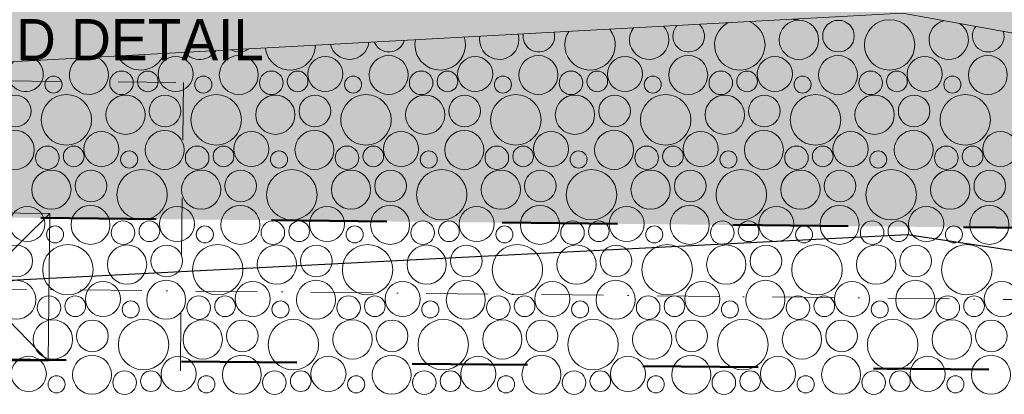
# Model space of a CAD drawing. Header units: millimetres. Extents: x -738537 to 1850049, y -250217 to 604013.
# Tile 57 of 220: x -596532 to -594142, y 81716 to 82626. Entities that reach past the tile are written whole.
import ezdxf

# ---------------------------------------------------------------- set-up
doc = ezdxf.new("R2010")
doc.units = ezdxf.units.MM
doc.header["$MEASUREMENT"] = 0
doc.set_wipeout_variables(frame=1)
for name, pattern in [('Dashed', [280, 140, -140]), ('Dot & Dashed', [280, 150, -60, 0, -70]), ('Wipeout_Contour', [1000, 0, -1000])]:
    doc.linetypes.add(name, pattern=pattern)
for name, color, linetype, lineweight in [('0_Pen_No__161', 1, 'Continuous', 5), ('0_Pen_No__170', 9, 'Continuous', 0), ('0_Pen_No__6', 7, 'Continuous', 5), ('A_SURVEY_Pen_No__6', 7, 'Continuous', 5), ('BUILDING_Pen_No__2', 1, 'Continuous', 25), ('C-GRID _Pen_No__5', 4, 'Continuous', 5)]:
    doc.layers.add(name, color=color, linetype=linetype, lineweight=lineweight)
for name, color, linetype, lineweight, true_color in [('0_Pen_No__171', 7, 'Continuous', 0, 0xdadada), ('0_Pen_No__28', 7, 'Continuous', 50, 0xff9390), ('MARKETING_Pen_No__7', 7, 'Continuous', 5, 0x9f07ff)]:
    doc.layers.add(name, color=color, linetype=linetype, lineweight=lineweight, true_color=true_color)
doc.layers.add('MARKETING', color=7, linetype='Continuous')
doc.styles.add('GENERATED_STYLE_1', font='GOTHIC.TTF')

# ---------------------------------------------------------------- blocks, each defined once
blk = doc.blocks.new('*X3')
at = {"layer": '0_Pen_No__170', "color": 9, "linetype": 'Continuous', "lineweight": 0}
for centre, radius in [((-594640.2, 82577.5), 47.7), ((-594544.1, 82586.3), 38.4), ((-594420, 82565.1), 61.2), ((-596153.5, 82494.1), 42.6), ((-596000, 82492), 47.3), ((-595789.8, 82494.1), 42.6), ((-595636.3, 82492), 47.3), ((-595426.1, 82494.1), 42.6), ((-595272.6, 82492), 47.3), ((-595062.3, 82494.1), 42.6), ((-594908.9, 82492), 47.3), ((-594698.6, 82494.1), 42.6), ((-594545.2, 82492), 47.3), ((-594334.9, 82494.1), 42.6), ((-594181.5, 82492), 47.3), ((-596284.7, 82472.9), 28.6), ((-596220.8, 82476.4), 25.1), ((-595921, 82472.9), 28.6), ((-595857.1, 82476.4), 25.1), ((-595557.3, 82472.9), 28.6), ((-595493.4, 82476.4), 25.1), ((-595193.5, 82472.9), 28.6), ((-595129.7, 82476.4), 25.1), ((-594829.8, 82472.9), 28.6), ((-594766, 82476.4), 25.1), ((-594466.1, 82472.9), 28.6), ((-594402.3, 82476.4), 25.1), ((-596449.8, 82468.7), 20.7), ((-596086.1, 82468.7), 20.7), ((-595722.4, 82468.7), 20.7), ((-595358.7, 82468.7), 20.7), ((-594995, 82468.7), 20.7), ((-594631.3, 82468.7), 20.7), ((-594267.6, 82468.7), 20.7), ((-596418.6, 82383.1), 61.2), ((-596054.9, 82383.1), 61.2), ((-595691.2, 82383.1), 61.2), ((-595327.4, 82383.1), 61.2), ((-594963.7, 82383.1), 61.2), ((-594600, 82383.1), 61.2), ((-594236.3, 82383.1), 61.2), ((-596542.7, 82404.3), 38.4), ((-596275, 82395.5), 47.7), ((-596179, 82404.3), 38.4), ((-595911.3, 82395.5), 47.7), ((-595815.3, 82404.3), 38.4), ((-595547.6, 82395.5), 47.7), ((-595451.6, 82404.3), 38.4), ((-595183.9, 82395.5), 47.7), ((-595087.8, 82404.3), 38.4), ((-594820.2, 82395.5), 47.7), ((-594724.1, 82404.3), 38.4), ((-594456.5, 82395.5), 47.7), ((-594360.4, 82404.3), 38.4), ((-596543.7, 82310), 47.3), ((-596333.5, 82312.2), 42.6), ((-596180, 82310), 47.3), ((-595969.8, 82312.2), 42.6), ((-595816.3, 82310), 47.3), ((-595606.1, 82312.2), 42.6), ((-595452.6, 82310), 47.3), ((-595242.3, 82312.2), 42.6), ((-595088.9, 82310), 47.3), ((-594878.6, 82312.2), 42.6), ((-594725.2, 82310), 47.3), ((-594514.9, 82312.2), 42.6), ((-594361.5, 82310), 47.3), ((-594151.2, 82312.2), 42.6), ((-596464.7, 82290.9), 28.6), ((-596400.8, 82294.4), 25.1), ((-596266.1, 82286.7), 20.7), ((-596101, 82290.9), 28.6), ((-596037.1, 82294.4), 25.1), ((-595902.4, 82286.7), 20.7), ((-595737.3, 82290.9), 28.6), ((-595673.4, 82294.4), 25.1), ((-595538.7, 82286.7), 20.7), ((-595373.5, 82290.9), 28.6), ((-595309.7, 82294.4), 25.1), ((-595175, 82286.7), 20.7), ((-595009.8, 82290.9), 28.6), ((-594946, 82294.4), 25.1), ((-594811.3, 82286.7), 20.7), ((-594646.1, 82290.9), 28.6), ((-594582.3, 82294.4), 25.1), ((-594447.6, 82286.7), 20.7), ((-594282.4, 82290.9), 28.6), ((-594218.6, 82294.4), 25.1), ((-596455, 82213.5), 47.7), ((-596359, 82222.4), 38.4), ((-596234.9, 82201.1), 61.2), ((-596091.3, 82213.5), 47.7), ((-595995.3, 82222.4), 38.4), ((-595871.2, 82201.1), 61.2), ((-595727.6, 82213.5), 47.7), ((-595631.6, 82222.4), 38.4), ((-595507.4, 82201.1), 61.2), ((-595363.9, 82213.5), 47.7), ((-595267.8, 82222.4), 38.4), ((-595143.7, 82201.1), 61.2), ((-595000.2, 82213.5), 47.7), ((-594904.1, 82222.4), 38.4), ((-594780, 82201.1), 61.2), ((-594636.5, 82213.5), 47.7), ((-594540.4, 82222.4), 38.4), ((-594416.3, 82201.1), 61.2), ((-594272.8, 82213.5), 47.7), ((-594176.7, 82222.4), 38.4), ((-596513.5, 82130.2), 42.6), ((-596360, 82128), 47.3), ((-596149.8, 82130.2), 42.6), ((-595996.3, 82128), 47.3), ((-595786.1, 82130.2), 42.6), ((-595632.6, 82128), 47.3), ((-595422.3, 82130.2), 42.6), ((-595268.9, 82128), 47.3), ((-595058.6, 82130.2), 42.6), ((-594905.2, 82128), 47.3), ((-594694.9, 82130.2), 42.6), ((-594541.5, 82128), 47.3), ((-594331.2, 82130.2), 42.6), ((-594177.7, 82128), 47.3), ((-596281, 82108.9), 28.6), ((-596217.1, 82112.4), 25.1), ((-595917.3, 82108.9), 28.6), ((-595853.4, 82112.4), 25.1), ((-595553.5, 82108.9), 28.6), ((-595489.7, 82112.4), 25.1), ((-595189.8, 82108.9), 28.6), ((-595126, 82112.4), 25.1), ((-594826.1, 82108.9), 28.6), ((-594762.3, 82112.4), 25.1), ((-594462.4, 82108.9), 28.6), ((-594398.6, 82112.4), 25.1), ((-596446.1, 82104.7), 20.7), ((-596082.4, 82104.7), 20.7), ((-595718.7, 82104.7), 20.7), ((-595355, 82104.7), 20.7), ((-594991.3, 82104.7), 20.7), ((-594627.6, 82104.7), 20.7), ((-594263.8, 82104.7), 20.7), ((-596539, 82040.4), 38.4), ((-596414.9, 82019.1), 61.2), ((-596271.3, 82031.5), 47.7), ((-596175.3, 82040.4), 38.4), ((-596051.2, 82019.1), 61.2), ((-595907.6, 82031.5), 47.7), ((-595811.6, 82040.4), 38.4), ((-595687.4, 82019.1), 61.2), ((-595543.9, 82031.5), 47.7), ((-595447.8, 82040.4), 38.4), ((-595323.7, 82019.1), 61.2), ((-595180.2, 82031.5), 47.7), ((-595084.1, 82040.4), 38.4), ((-594960, 82019.1), 61.2), ((-594816.5, 82031.5), 47.7), ((-594720.4, 82040.4), 38.4), ((-594596.3, 82019.1), 61.2), ((-594452.8, 82031.5), 47.7), ((-594356.7, 82040.4), 38.4), ((-594232.6, 82019.1), 61.2), ((-596540, 81946), 47.3), ((-596329.8, 81948.2), 42.6), ((-596176.3, 81946), 47.3), ((-595966.1, 81948.2), 42.6), ((-595812.6, 81946), 47.3), ((-595602.3, 81948.2), 42.6), ((-595448.9, 81946), 47.3), ((-595238.6, 81948.2), 42.6), ((-595085.2, 81946), 47.3), ((-594874.9, 81948.2), 42.6), ((-594721.5, 81946), 47.3), ((-594511.2, 81948.2), 42.6), ((-594357.7, 81946), 47.3), ((-594147.5, 81948.2), 42.6), ((-596461, 81926.9), 28.6), ((-596397.1, 81930.4), 25.1), ((-596262.4, 81922.7), 20.7), ((-596097.3, 81926.9), 28.6), ((-596033.4, 81930.4), 25.1), ((-595898.7, 81922.7), 20.7), ((-595733.5, 81926.9), 28.6), ((-595669.7, 81930.4), 25.1), ((-595535, 81922.7), 20.7), ((-595369.8, 81926.9), 28.6), ((-595306, 81930.4), 25.1), ((-595171.3, 81922.7), 20.7), ((-595006.1, 81926.9), 28.6), ((-594942.3, 81930.4), 25.1), ((-594807.6, 81922.7), 20.7), ((-594642.4, 81926.9), 28.6), ((-594578.6, 81930.4), 25.1), ((-594443.8, 81922.7), 20.7), ((-594278.7, 81926.9), 28.6), ((-594214.9, 81930.4), 25.1), ((-596451.3, 81849.5), 47.7), ((-596355.3, 81858.4), 38.4), ((-596231.2, 81837.1), 61.2), ((-596087.6, 81849.5), 47.7), ((-595991.6, 81858.4), 38.4), ((-595867.4, 81837.1), 61.2), ((-595723.9, 81849.5), 47.7), ((-595627.8, 81858.4), 38.4), ((-595503.7, 81837.1), 61.2), ((-595360.2, 81849.5), 47.7), ((-595264.1, 81858.4), 38.4), ((-595140, 81837.1), 61.2), ((-594996.5, 81849.5), 47.7), ((-594900.4, 81858.4), 38.4), ((-594776.3, 81837.1), 61.2), ((-594632.8, 81849.5), 47.7), ((-594536.7, 81858.4), 38.4), ((-594412.6, 81837.1), 61.2), ((-594269.1, 81849.5), 47.7), ((-594173, 81858.4), 38.4), ((-596509.8, 81766.2), 42.6), ((-596356.3, 81764), 47.3), ((-596146.1, 81766.2), 42.6), ((-595992.6, 81764), 47.3), ((-595782.3, 81766.2), 42.6), ((-595628.9, 81764), 47.3), ((-595418.6, 81766.2), 42.6), ((-595265.2, 81764), 47.3), ((-595054.9, 81766.2), 42.6), ((-594901.5, 81764), 47.3), ((-594691.2, 81766.2), 42.6), ((-594537.7, 81764), 47.3), ((-594327.5, 81766.2), 42.6), ((-594174, 81764), 47.3), ((-596442.4, 81740.7), 20.7), ((-596277.3, 81744.9), 28.6), ((-596213.4, 81748.4), 25.1), ((-596078.7, 81740.7), 20.7), ((-595913.5, 81744.9), 28.6), ((-595849.7, 81748.4), 25.1), ((-595715, 81740.7), 20.7), ((-595549.8, 81744.9), 28.6), ((-595486, 81748.4), 25.1), ((-595351.3, 81740.7), 20.7), ((-595186.1, 81744.9), 28.6), ((-595122.3, 81748.4), 25.1), ((-594987.6, 81740.7), 20.7), ((-594822.4, 81744.9), 28.6), ((-594758.6, 81748.4), 25.1), ((-594623.8, 81740.7), 20.7), ((-594458.7, 81744.9), 28.6), ((-594394.9, 81748.4), 25.1), ((-594260.1, 81740.7), 20.7)]:
    blk.add_circle(centre, radius, dxfattribs=at)
for centre, radius, start, end in [((-594907.8, 82586.3), 38.4, 137.7207, 48.5211), ((-594783.7, 82565.1), 61.2, 118.487, 67.7548), ((-594649.8, 82654.9), 28.6, 254.3434, 291.8983), ((-594276.5, 82577.5), 47.7, 104.2714, 55.1943), ((-595367.6, 82577.5), 47.7, 169.6838, 16.558), ((-595271.6, 82586.3), 38.4, 171.831, 14.4108), ((-595147.4, 82565.1), 61.2, 147.6628, 38.579), ((-595003.9, 82577.5), 47.7, 142.7717, 43.4701), ((-594180.4, 82586.3), 38.4, 142.4134, 17.0524), ((-595874.9, 82565.1), 61.2, 186.9543, 359.2875), ((-595731.3, 82577.5), 47.7, 193.6473, 352.5944), ((-595635.3, 82586.3), 38.4, 201.813, 344.4288), ((-595511.2, 82565.1), 61.2, 168.2509, 17.9908), ((-596238.6, 82565.1), 61.2, 206.0964, 340.1454), ((-596095, 82577.5), 47.7, 219.8303, 326.4115), ((-595999, 82586.3), 38.4, 239.9181, 306.3237), ((-596517.2, 82494.1), 42.6, 134.8576, 51.3841), ((-596363.7, 82492), 47.3, 119.7991, 66.4427)]:
    blk.add_arc(centre, radius, start, end, dxfattribs=at)
blk = doc.blocks.new('Fill_2', base_point=(0, 0))
at = {"color": 254, "linetype": 'Wipeout_Contour', "lineweight": 0, "ltscale": 14005644.7295551}
blk.add_wipeout([(-629509.8, 81186.9), (-636562.3, 79781.8), (-636489.6, 79417.3), (-629462, 80817.5), (-620502.8, 81356.1), (-620540.5, 82043.7), (-601136.6, 81925.1), (-601127.3, 81469.6), (-590151.9, 81021), (-590021.9, 81719.9), (-589769.8, 81683.3), (-588537.1, 88325.9), (-581323.3, 84127), (-581890.9, 80218.2), (-581481.7, 80187.1), (-580849.5, 84486.2), (-589699.4, 89557.9), (-590288.4, 81899.2), (-594388.9, 82642), (-600414.3, 82313.5), (-600427.4, 82955.9), (-621103.7, 82547.9), (-621076.1, 81700.6)], dxfattribs=at)
at = {"layer": '0_Pen_No__170', "color": 255, "linetype": 'Continuous', "lineweight": 0, "flags": 128}
blk.add_lwpolyline([(-629509.8, 81186.9), (-636562.3, 79781.8), (-636489.6, 79417.3), (-629462, 80817.5), (-620502.8, 81356.1), (-620540.5, 82043.7), (-601136.6, 81925.1), (-601127.3, 81469.6), (-590151.9, 81021), (-590021.9, 81719.9), (-589769.8, 81683.3), (-588537.1, 88325.9), (-581323.3, 84127), (-581890.9, 80218.2), (-581481.7, 80187.1), (-580849.5, 84486.2), (-589699.4, 89557.9), (-590288.4, 81899.2), (-594388.9, 82642), (-600414.3, 82313.5), (-600427.4, 82955.9), (-621103.7, 82547.9), (-621076.1, 81700.6)], close=True, dxfattribs=at)
at = {"layer": '0_Pen_No__170', "color": 9, "linetype": 'Continuous', "lineweight": 0}
blk.add_blockref('*X3', (0, 0), dxfattribs=at)
blk = doc.blocks.new('Fill_98', base_point=(0, 0))
at = {"color": 254, "linetype": 'Wipeout_Contour', "lineweight": 0, "ltscale": 4804630.237960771}
blk.add_wipeout([(-598850.8, 81157.6), (-589935.3, 80788.5), (-589760.2, 81735.3), (-590268.3, 81740.2), (-590347.6, 81313.8), (-601138.3, 81707.7), (-601136.9, 81468.2), (-598841.7, 81377.9)], dxfattribs=at).dxf.layer = 'MARKETING'

msp = doc.modelspace()

# ---------------------------------------------------------------- block references
at = {"layer": '0_Pen_No__170', "color": 9, "linetype": 'Continuous', "lineweight": 0}
msp.add_blockref('Fill_2', (0, 0), dxfattribs=at)

# ---------------------------------------------------------------- next in the draw order: hatches: boundary and pattern name
at = {"layer": '0_Pen_No__171', "linetype": 'Continuous', "lineweight": 0, "true_color": 0xdadada}
h = msp.add_hatch(dxfattribs=at)
h.set_pattern_fill('EARTH', color=254, style=0, pattern_type=2)
h.set_pattern_definition([(45, (0, 0), (-275.77163, 275.77163), []), (45, (-91.9, 91.9), (-551.5433, 551.5433), []), (45, (-183.85, 183.85), (-551.5433, 551.5433), []), (135, (-275.77, 275.77), (91.923878, 91.923878), [389.99999, -389.99999])])
h.paths.add_polyline_path([(-631238.6, 89036.3), (-631416.2, 91643.8), (-617835.3, 92530.2), (-617753.3, 93259.2), (-588579.2, 89990.2), (-588759.4, 89019.1), (-590040.8, 82079.1), (-593210.4, 82111.5), (-600415.6, 82185.1), (-600427.4, 82955.9), (-621103.7, 82547.9), (-621076.1, 81700.6), (-629509.8, 81186.9), (-630697.2, 80950.3), (-631025.7, 85774.3), (-632625.9, 85665.4), (-632847.9, 88926.8)])

# ---------------------------------------------------------------- next in the draw order: linework, layer by layer
at = {"layer": '0_Pen_No__161', "color": 1, "linetype": 'Continuous', "lineweight": 5}
for p, q in [((-596462.6, 81796.8), (-596814.9, 82159.4)), ((-596818.5, 81800.4), (-596458.9, 82155.8))]:
    msp.add_line(p, q, dxfattribs=at)
msp.add_lwpolyline([(-596814.9, 82159.4), (-596458.9, 82155.8), (-596462.6, 81796.8), (-596818.5, 81800.4)], close=True, dxfattribs=at)
at = {"layer": 'BUILDING_Pen_No__2', "color": 1, "linetype": 'Continuous', "lineweight": 25}
msp.add_line((-594376.2, 82103.7), (-599809.4, 81826.4), dxfattribs=at)
at = {"layer": 'C-GRID _Pen_No__5', "color": 4, "linetype": 'Dot & Dashed', "lineweight": 5}
msp.add_line((-638117.8, 82397), (-580864.7, 81811.3), dxfattribs=at)

# ---------------------------------------------------------------- next in the draw order: texts
at = {"layer": 'A_SURVEY_Pen_No__6', "color": 7, "linetype": 'Continuous', "lineweight": 5, "insert": (-596533.3, 82754.7), "char_height": 100, "width": 2616.67, "attachment_point": 5, "line_spacing_factor": 1.065341, "style": 'GENERATED_STYLE_1'}
msp.add_mtext('\\A1;{\\pqc;\\fCentury Gothic|b0|i0|c0|p34;REINFORCED CONCRETE \\fCentury Gothic|b0|i0|c0|p34;STAMP COLUMN\\fCentury Gothic|b0|i0|c0|p34; FOUNDATION, TO ENGINEERS SPEC AND DETAIL}', dxfattribs=at)

# ---------------------------------------------------------------- next in the draw order: block references
at = {"layer": 'MARKETING_Pen_No__7', "color": 190, "linetype": 'Continuous', "lineweight": 5, "true_color": 0x9f07ff}
msp.add_blockref('Fill_98', (0, 0), dxfattribs=at)

# ---------------------------------------------------------------- next in the draw order: linework, layer by layer
at = {"layer": '0_Pen_No__28', "color": 21, "linetype": 'Dashed', "lineweight": 50, "ltscale": 2, "true_color": 0xff9390}
for points in [[(-588172.2, 90291.8), (-588245.1, 89899.5), (-589695.7, 82082.6), (-589699.3, 81730.6), (-619887.8, 82039.1), (-619836.2, 81394.8), (-631020.6, 80584.2), (-631338.3, 85407.6), (-632947.2, 85301.4), (-633212.6, 89247.7), (-631607.2, 89357), (-631791.9, 91965.1), (-618146.2, 92850.5), (-618057.7, 93640.4)], [(-588579.2, 89990.2), (-588584.3, 89962.5), (-590040.4, 82116.1), (-590040.8, 82079.1), (-620261.9, 82387.9), (-620211, 81753.3), (-630700.5, 80998.2), (-631017.5, 85774.5), (-632626.1, 85668.4), (-632845.3, 88926.9), (-631238.6, 89036.3), (-631423.2, 91643.3), (-617835.5, 92525), (-617753.2, 93259.2)]]:
    msp.add_lwpolyline(points, close=True, dxfattribs=at)
at = {"layer": '0_Pen_No__6', "color": 7, "linetype": 'Dashed', "lineweight": 5}
msp.add_lwpolyline([(-597132.6, 82483.7), (-596134.6, 82473.5), (-596144.9, 81472.5), (-597142.8, 81482.7)], close=True, dxfattribs=at)
at = {"layer": 'BUILDING_Pen_No__2', "color": 1, "linetype": 'Continuous', "lineweight": 25}
msp.add_line((-581890.9, 80218.2), (-594376.2, 82103.7), dxfattribs=at)

doc.saveas('drawing.dxf')
